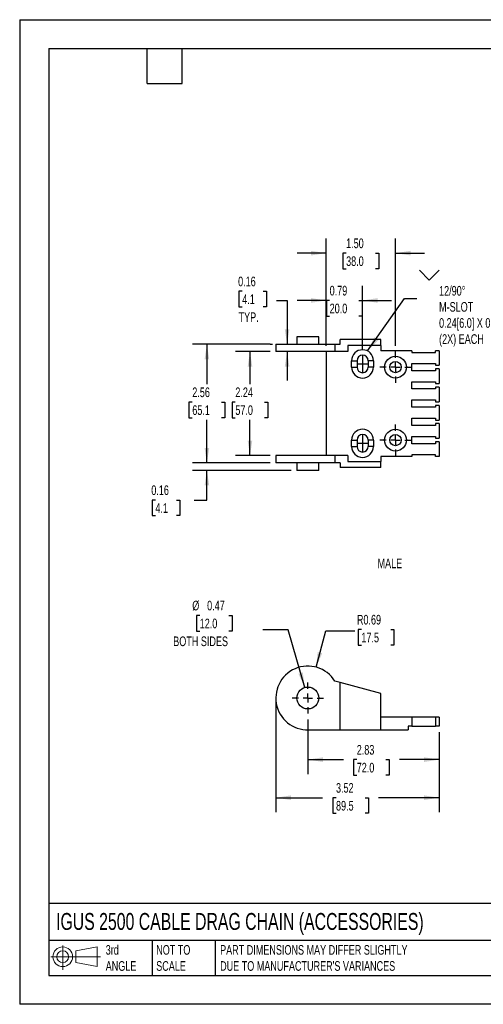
# Model space of a CAD drawing. Header units: inches. Extents: x 0 to 27.5, y 0 to 21.3.
# Tile 1 of 3: x 0 to 10, y 0 to 21.3. Entities that reach past the tile are written whole.
import ezdxf

# ---------------------------------------------------------------- set-up
doc = ezdxf.new("R2010")
doc.units = ezdxf.units.IN
doc.header["$LTSCALE"] = 2.5
doc.header["$MEASUREMENT"] = 0
doc.linetypes.add('CENTERX2', pattern=[0.8, 0.5, -0.1, 0.1, -0.1])
doc.layers.add('CENTER', color=40, linetype='CENTERX2')
doc.layers.add('DIMENSIONS', color=140, linetype='Continuous', lineweight=25)
doc.layers.add('TEXT', color=140, linetype='Continuous', lineweight=25)
doc.styles.add('SLDTEXTSTYLE0', font='TXT', dxfattribs={"width": 0.7})
doc.dimstyles.new('SLDDIMSTYLE0', dxfattribs={"dimtxt": 0.212402, "dimasz": 0.325, "dimexe": 0, "dimexo": 0.0625, "dimgap": 0.053101, "dimtad": 0, "dimtih": 1, "dimtoh": 1, "dimrnd": 1e-09, "dimzin": 12, "dimdsep": 46, "dimtxsty": 'SLDTEXTSTYLE0', "dimsah": 1, "dimcen": 0.09, "dimadec": 0, "dimazin": 3, "dimtfac": 1, "dimtofl": 0, "dimtmove": 0, "dimatfit": 3, "dimfxl": 0, "dimfrac": 2, "dimtolj": 1, "dimtzin": 12, "dimarcsym": 0})
doc.dimstyles.new('SLDDIMSTYLE1', dxfattribs={"dimtxt": 0.212402, "dimasz": 0.325, "dimexe": 0, "dimexo": 0.0625, "dimgap": 0.053101, "dimtad": 0, "dimtih": 1, "dimtoh": 1, "dimrnd": 1e-09, "dimdsep": 46, "dimtxsty": 'SLDTEXTSTYLE0', "dimsah": 1, "dimcen": 0, "dimadec": 0, "dimazin": 2, "dimtfac": 1, "dimtofl": 0, "dimtmove": 0, "dimatfit": 3, "dimfxl": 0, "dimfrac": 2, "dimtolj": 1, "dimtzin": 12, "dimarcsym": 0})
doc.dimstyles.new('SLDDIMSTYLE3', dxfattribs={"dimtxt": 0.212402, "dimasz": 0.325, "dimexe": 0, "dimexo": 0.0625, "dimgap": 0.053101, "dimtad": 0, "dimtih": 1, "dimtoh": 1, "dimrnd": 1e-09, "dimdsep": 46, "dimtxsty": 'SLDTEXTSTYLE0', "dimsah": 1, "dimcen": 0, "dimadec": 0, "dimazin": 2, "dimtfac": 1, "dimtofl": 0, "dimtmove": 0, "dimatfit": 3, "dimfxl": 0, "dimfrac": 2, "dimtolj": 1, "dimtzin": 12, "dimarcsym": 0})
doc.dimstyles.new('SLDDIMSTYLE4', dxfattribs={"dimtxt": 0.212402, "dimasz": 0.325, "dimexe": 0, "dimexo": 0.0625, "dimgap": 0.053101, "dimtad": 0, "dimtih": 1, "dimtoh": 1, "dimrnd": 1e-09, "dimdsep": 46, "dimtxsty": 'SLDTEXTSTYLE0', "dimsah": 1, "dimcen": 0.09, "dimadec": 0, "dimazin": 2, "dimtfac": 1, "dimtmove": 0, "dimatfit": 0, "dimfxl": 0, "dimfrac": 2, "dimtolj": 1, "dimtzin": 12, "dimarcsym": 0})
doc.dimstyles.new('SLDDIMSTYLE6', dxfattribs={"dimtxt": 0.212402, "dimasz": 0.325, "dimexe": 0, "dimexo": 0.0625, "dimgap": 0.053101, "dimtad": 0, "dimtih": 1, "dimtoh": 1, "dimrnd": 1e-09, "dimzin": 4, "dimdsep": 46, "dimtxsty": 'SLDTEXTSTYLE0', "dimsah": 1, "dimcen": 0.09, "dimadec": 0, "dimazin": 1, "dimtfac": 1, "dimtmove": 0, "dimatfit": 0, "dimfxl": 0, "dimfrac": 2, "dimtolj": 1, "dimtzin": 12, "dimarcsym": 0})
doc.dimstyles.new('SLDDIMSTYLE7', dxfattribs={"dimtxt": 0.18, "dimasz": 0.325, "dimexe": 0, "dimexo": 0.0625, "dimgap": 0, "dimtad": 0, "dimtih": 1, "dimtoh": 1, "dimdec": 0, "dimrnd": 1e-09, "dimzin": 0, "dimdsep": 46, "dimtxsty": 'Standard', "dimsah": 1, "dimcen": 0.09, "dimadec": 0, "dimazin": 0, "dimtfac": 0.325, "dimtdec": 0, "dimtofl": 0, "dimtmove": 0, "dimatfit": 3, "dimfxl": 0, "dimfrac": 2, "dimtolj": 1, "dimtzin": 0, "dimarcsym": 0})

# ---------------------------------------------------------------- blocks, each defined once
blk = doc.blocks.new('Block11')
at = {"color": 7, "linetype": 'Continuous', "lineweight": 18}
for p, q in [((0.255, 0.523), (0.255, 0)), ((0.539, 0.41), (1.001, 0.495)), ((1.001, 0.495), (1.001, 0.072)), ((0, 0.284), (1.07, 0.284)), ((0.539, 0.157), (0.539, 0.41)), ((0.539, 0.157), (1.001, 0.072))]:
    blk.add_line(p, q, dxfattribs=at)
for radius in [0.212, 0.127]:
    blk.add_circle((0.255, 0.284), radius, dxfattribs=at)
blk = doc.blocks.new('Block12')
at = {"color": 7, "linetype": 'Continuous'}
blk.add_blockref('Block11', (0, 0), dxfattribs=at)
blk = doc.blocks.new('_D_1')
at = {"layer": 'DIMENSIONS'}
for p, q in [((5.524, 6.486), (5.524, 4.147)), ((9.047, 5.875), (9.047, 4.147)), ((5.524, 4.459), (6.533, 4.459)), ((6.821, 4.459), (6.75, 4.459)), ((6.75, 4.459), (6.75, 4.122)), ((7.452, 4.459), (7.523, 4.459)), ((7.523, 4.459), (7.523, 4.122)), ((9.047, 4.459), (7.74, 4.459)), ((6.75, 4.122), (6.821, 4.122)), ((7.523, 4.122), (7.452, 4.122))]:
    blk.add_line(p, q, dxfattribs=at)
for points in [[(5.524, 4.459), (5.849, 4.409), (5.849, 4.509)], [(9.047, 4.459), (8.722, 4.509), (8.722, 4.409)]]:
    blk.add_solid(points, dxfattribs=at)
at = {"layer": 'DIMENSIONS', "char_height": 0.2083, "attachment_point": 1, "style": 'SLDTEXTSTYLE0'}
for s, insert in [('3.52', (6.821, 4.775)), ('89.5', (6.821, 4.39))]:
    blk.add_mtext(s, dxfattribs=dict(at, insert=insert))
blk = doc.blocks.new('_D_3')
at = {"layer": 'DIMENSIONS'}
for p, q in [((6.213, 6.149), (6.213, 4.968)), ((9.047, 5.875), (9.047, 4.968)), ((6.213, 5.281), (6.98, 5.281)), ((7.268, 5.281), (7.197, 5.281)), ((7.197, 5.281), (7.197, 4.943)), ((7.899, 5.281), (7.971, 5.281)), ((7.971, 5.281), (7.971, 4.943)), ((9.047, 5.281), (8.187, 5.281)), ((7.197, 4.943), (7.268, 4.943)), ((7.971, 4.943), (7.899, 4.943))]:
    blk.add_line(p, q, dxfattribs=at)
for points in [[(6.213, 5.281), (6.538, 5.231), (6.538, 5.331)], [(9.047, 5.281), (8.722, 5.331), (8.722, 5.231)]]:
    blk.add_solid(points, dxfattribs=at)
at = {"layer": 'DIMENSIONS', "char_height": 0.2083, "attachment_point": 1, "style": 'SLDTEXTSTYLE0'}
for s, insert in [('2.83', (7.268, 5.597)), ('72.0', (7.268, 5.212))]:
    blk.add_mtext(s, dxfattribs=dict(at, insert=insert))
blk = doc.blocks.new('_D_6')
at = {"layer": 'DIMENSIONS'}
for p, q in [((7.369, 8.089), (7.297, 8.089)), ((7.297, 8.089), (7.297, 7.751)), ((8, 8.089), (8.071, 8.089)), ((8.071, 8.089), (8.071, 7.751)), ((6.391, 7.276), (6.601, 8.059)), ((6.601, 8.059), (7.226, 8.059)), ((7.297, 7.751), (7.369, 7.751)), ((8.071, 7.751), (8, 7.751))]:
    blk.add_line(p, q, dxfattribs=at)
blk.add_solid([(6.391, 7.276), (6.524, 7.577), (6.427, 7.603)], dxfattribs=at)
at = {"layer": 'DIMENSIONS', "char_height": 0.2083, "attachment_point": 1, "style": 'SLDTEXTSTYLE0'}
for s, insert in [('R0.69', (7.272, 8.405)), ('17.5', (7.369, 8.02))]:
    blk.add_mtext(s, dxfattribs=dict(at, insert=insert))
blk = doc.blocks.new('_D_7')
at = {"layer": 'DIMENSIONS'}
for p, q in [((3.882, 8.393), (3.81, 8.393)), ((3.81, 8.393), (3.81, 8.056)), ((4.513, 8.393), (4.584, 8.393)), ((4.584, 8.393), (4.584, 8.056)), ((5.787, 8.085), (5.24, 8.085)), ((6.147, 6.838), (5.787, 8.085)), ((3.81, 8.056), (3.882, 8.056)), ((4.584, 8.056), (4.513, 8.056))]:
    blk.add_line(p, q, dxfattribs=at)
blk.add_solid([(6.147, 6.838), (6.105, 7.164), (6.009, 7.136)], dxfattribs=at)
at = {"layer": 'DIMENSIONS', "char_height": 0.2083, "attachment_point": 1, "style": 'SLDTEXTSTYLE0'}
for s, insert in [('%%c', (3.721, 8.71)), ('0.47', (4.042, 8.71)), ('12.0', (3.882, 8.324)), ('BOTH SIDES', (3.311, 7.939))]:
    blk.add_mtext(s, dxfattribs=dict(at, insert=insert))
blk = doc.blocks.new('SW_CENTERMARKSYMBOL_0')
at = {"layer": 'CENTER', "color": 0}
for p, q in [((0, 0.2), (0, 0.336)), ((-0.2, 0), (-0.336, 0)), ((0, 0), (-0.1, 0)), ((0, 0), (0, 0.1)), ((0, 0), (0, -0.1)), ((0, 0), (0.1, 0)), ((0.2, 0), (0.336, 0)), ((0, -0.2), (0, -0.336))]:
    blk.add_line(p, q, dxfattribs=at)
blk = doc.blocks.new('_D_8')
at = {"layer": 'DIMENSIONS'}
for p, q in [((6.607, 14.212), (6.607, 15.503)), ((7.394, 14.135), (7.394, 15.503)), ((6.607, 15.191), (5.982, 15.191)), ((6.684, 15.191), (6.613, 15.191)), ((6.613, 15.191), (6.613, 14.853)), ((7.315, 15.191), (7.387, 15.191)), ((7.387, 15.191), (7.387, 14.853)), ((7.394, 15.191), (8.019, 15.191)), ((6.613, 14.853), (6.684, 14.853)), ((7.387, 14.853), (7.315, 14.853))]:
    blk.add_line(p, q, dxfattribs=at)
for points in [[(6.607, 15.191), (6.282, 15.241), (6.282, 15.141)], [(7.394, 15.191), (7.719, 15.141), (7.719, 15.241)]]:
    blk.add_solid(points, dxfattribs=at)
at = {"layer": 'DIMENSIONS', "char_height": 0.2083, "attachment_point": 1, "style": 'SLDTEXTSTYLE0'}
for s, insert in [('0.79', (6.684, 15.507)), ('20.0', (6.684, 15.122))]:
    blk.add_mtext(s, dxfattribs=dict(at, insert=insert))
blk = doc.blocks.new('_D_12')
at = {"layer": 'DIMENSIONS'}
for p, q in [((4.037, 11.683), (4.037, 12.308)), ((5.399, 11.683), (3.725, 11.683)), ((5.852, 11.524), (3.725, 11.524)), ((4.037, 10.884), (4.037, 11.524)), ((2.926, 10.884), (2.855, 10.884)), ((2.855, 10.884), (2.855, 10.547)), ((3.381, 10.884), (3.452, 10.884)), ((3.452, 10.884), (3.452, 10.547)), ((3.764, 10.884), (4.037, 10.884)), ((2.855, 10.547), (2.926, 10.547)), ((3.452, 10.547), (3.381, 10.547))]:
    blk.add_line(p, q, dxfattribs=at)
for points in [[(4.037, 11.683), (4.087, 12.008), (3.987, 12.008)], [(4.037, 11.524), (3.987, 11.199), (4.087, 11.199)]]:
    blk.add_solid(points, dxfattribs=at)
at = {"layer": 'DIMENSIONS', "char_height": 0.2083, "attachment_point": 1, "style": 'SLDTEXTSTYLE0'}
for s, insert in [('0.16', (2.838, 11.2)), ('4.1', (2.926, 10.815))]:
    blk.add_mtext(s, dxfattribs=dict(at, insert=insert))
blk = doc.blocks.new('_D_13')
at = {"layer": 'DIMENSIONS'}
for p, q in [((5.399, 14.246), (3.725, 14.246)), ((4.037, 14.246), (4.037, 13.382)), ((3.722, 12.997), (3.65, 12.997)), ((3.65, 12.997), (3.65, 12.659)), ((4.353, 12.997), (4.424, 12.997)), ((4.424, 12.997), (4.424, 12.659)), ((3.65, 12.659), (3.722, 12.659)), ((4.037, 11.683), (4.037, 12.612)), ((4.424, 12.659), (4.353, 12.659)), ((5.399, 11.683), (3.725, 11.683))]:
    blk.add_line(p, q, dxfattribs=at)
for points in [[(4.037, 14.246), (3.987, 13.921), (4.087, 13.921)], [(4.037, 11.683), (4.087, 12.008), (3.987, 12.008)]]:
    blk.add_solid(points, dxfattribs=at)
at = {"layer": 'DIMENSIONS', "char_height": 0.2083, "attachment_point": 1, "style": 'SLDTEXTSTYLE0'}
for s, insert in [('2.56', (3.722, 13.313)), ('65.1', (3.722, 12.928))]:
    blk.add_mtext(s, dxfattribs=dict(at, insert=insert))
blk = doc.blocks.new('_D_14')
at = {"layer": 'DIMENSIONS'}
for p, q in [((4.799, 15.389), (4.727, 15.389)), ((4.727, 15.389), (4.727, 15.052)), ((5.253, 15.389), (5.324, 15.389)), ((5.324, 15.389), (5.324, 15.052)), ((5.538, 15.191), (5.766, 15.191)), ((5.766, 15.191), (5.766, 14.246)), ((4.727, 15.052), (4.799, 15.052)), ((5.324, 15.052), (5.253, 15.052)), ((5.399, 14.246), (5.453, 14.246)), ((5.766, 14.087), (5.766, 13.462))]:
    blk.add_line(p, q, dxfattribs=at)
for points in [[(5.766, 14.246), (5.816, 14.571), (5.716, 14.571)], [(5.766, 14.087), (5.716, 13.762), (5.816, 13.762)]]:
    blk.add_solid(points, dxfattribs=at)
at = {"layer": 'DIMENSIONS', "char_height": 0.2083, "attachment_point": 1, "style": 'SLDTEXTSTYLE0'}
for s, insert in [('0.16', (4.71, 15.705)), ('4.1', (4.799, 15.32)), ('TYP.', (4.72, 14.935))]:
    blk.add_mtext(s, dxfattribs=dict(at, insert=insert))
blk = doc.blocks.new('_D_15')
at = {"layer": 'DIMENSIONS'}
for p, q in [((5.399, 14.087), (4.653, 14.087)), ((4.966, 14.087), (4.966, 13.382)), ((4.65, 12.997), (4.579, 12.997)), ((4.579, 12.997), (4.579, 12.659)), ((5.281, 12.997), (5.353, 12.997)), ((5.353, 12.997), (5.353, 12.659)), ((4.579, 12.659), (4.65, 12.659)), ((4.966, 11.843), (4.966, 12.612)), ((5.353, 12.659), (5.281, 12.659)), ((5.399, 11.843), (4.653, 11.843))]:
    blk.add_line(p, q, dxfattribs=at)
for points in [[(4.966, 14.087), (4.916, 13.762), (5.016, 13.762)], [(4.966, 11.843), (5.016, 12.168), (4.916, 12.168)]]:
    blk.add_solid(points, dxfattribs=at)
at = {"layer": 'DIMENSIONS', "char_height": 0.2083, "attachment_point": 1, "style": 'SLDTEXTSTYLE0'}
for s, insert in [('2.24', (4.65, 13.313)), ('57.0', (4.65, 12.928))]:
    blk.add_mtext(s, dxfattribs=dict(at, insert=insert))
blk = doc.blocks.new('_D_16')
at = {"layer": 'DIMENSIONS'}
for p, q in [((6.607, 14.212), (6.607, 16.525)), ((8.103, 14.213), (8.103, 16.525)), ((6.607, 16.212), (5.982, 16.212)), ((7.039, 16.212), (6.968, 16.212)), ((6.968, 16.212), (6.968, 15.875)), ((7.67, 16.212), (7.741, 16.212)), ((7.741, 16.212), (7.741, 15.875)), ((8.103, 16.212), (8.728, 16.212)), ((6.968, 15.875), (7.039, 15.875)), ((7.741, 15.875), (7.67, 15.875))]:
    blk.add_line(p, q, dxfattribs=at)
for points in [[(6.607, 16.212), (6.282, 16.262), (6.282, 16.162)], [(8.103, 16.212), (8.428, 16.162), (8.428, 16.262)]]:
    blk.add_solid(points, dxfattribs=at)
at = {"layer": 'DIMENSIONS', "char_height": 0.2083, "attachment_point": 1, "style": 'SLDTEXTSTYLE0'}
for s, insert in [('1.50', (7.039, 16.528)), ('38.0', (7.039, 16.143))]:
    blk.add_mtext(s, dxfattribs=dict(at, insert=insert))
blk = doc.blocks.new('SW_SYMBOL_HOLE_SINK')
at = {"layer": 'DIMENSIONS', "color": 0}
for p, q in [((0, 86.1), (78.7, 7.4)), ((78.7, 7.4), (157.5, 86.1))]:
    blk.add_line(p, q, dxfattribs=at)
blk = doc.blocks.new('SW_CENTERMARKSYMBOL_2')
at = {"layer": 'CENTER', "color": 0}
for p, q in [((0, 0.2), (0, 0.336)), ((-0.2, 0), (-0.336, 0)), ((0, 0), (-0.1, 0)), ((0, 0), (0, 0.1)), ((0, 0), (0, -0.1)), ((0, 0), (0.1, 0)), ((0.2, 0), (0.336, 0)), ((0, -0.2), (0, -0.336))]:
    blk.add_line(p, q, dxfattribs=at)
blk = doc.blocks.new('SW_CENTERMARKSYMBOL_5')
at = {"layer": 'CENTER', "color": 0}
for p, q in [((0, 0.2), (0, 0.336)), ((-0.2, 0), (-0.336, 0)), ((0, 0), (-0.1, 0)), ((0, 0), (0, 0.1)), ((0, 0), (0, -0.1)), ((0, 0), (0.1, 0)), ((0.2, 0), (0.336, 0)), ((0, -0.2), (0, -0.336))]:
    blk.add_line(p, q, dxfattribs=at)

msp = doc.modelspace()

# ---------------------------------------------------------------- linework, layer by layer
at = {"color": 7, "linetype": 'Continuous'}
for p, q in [((0, 21.25), (0, 0)), ((0, 21.25), (27.5, 21.25)), ((27.5, 0), (0, 0))]:
    msp.add_line(p, q, dxfattribs=at)
for p, q in [((5.524, 14.246), (5.524, 14.087)), ((5.524, 14.246), (6.798, 14.246)), ((5.977, 14.406), (5.977, 14.246)), ((6.449, 14.406), (5.977, 14.406)), ((6.449, 14.246), (6.449, 14.406)), ((6.798, 14.246), (6.798, 14.087)), ((6.798, 14.246), (6.91, 14.246)), ((6.91, 14.246), (6.91, 14.346)), ((7.788, 14.346), (6.91, 14.346)), ((7.788, 14.217), (7.788, 14.346)), ((6.798, 14.087), (5.524, 14.087)), ((6.607, 14.087), (6.607, 11.843)), ((7.079, 14.087), (6.798, 14.087)), ((7.788, 14.217), (7.079, 14.217)), ((7.079, 14.217), (7.079, 14.087)), ((7.788, 14.217), (7.788, 14.106)), ((8.457, 14.106), (7.788, 14.106)), ((8.457, 14.106), (8.457, 14.067)), ((8.457, 14.067), (8.969, 14.067)), ((8.969, 14.067), (8.969, 14.106)), ((9.047, 14.106), (8.969, 14.106)), ((9.047, 14.106), (9.047, 13.791)), ((7.158, 13.752), (7.158, 13.89)), ((7.158, 13.89), (7.274, 13.89)), ((7.274, 13.89), (7.274, 13.752)), ((7.514, 13.89), (7.514, 13.752)), ((7.63, 13.89), (7.514, 13.89)), ((7.63, 13.89), (7.63, 13.752)), ((8.457, 13.831), (8.969, 13.831)), ((8.457, 13.673), (8.457, 13.831)), ((8.969, 13.831), (8.969, 13.791)), ((7.158, 13.752), (7.274, 13.752)), ((7.63, 13.752), (7.514, 13.752)), ((8.969, 13.673), (8.457, 13.673)), ((8.969, 13.791), (9.047, 13.791)), ((8.969, 13.713), (8.969, 13.673)), ((9.047, 13.713), (8.969, 13.713)), ((9.047, 13.713), (9.047, 13.398)), ((8.457, 13.437), (8.969, 13.437)), ((8.457, 13.28), (8.457, 13.437)), ((8.969, 13.437), (8.969, 13.398)), ((8.969, 13.398), (9.047, 13.398)), ((8.969, 13.28), (8.457, 13.28)), ((8.969, 13.319), (8.969, 13.28)), ((9.047, 13.319), (8.969, 13.319)), ((9.047, 13.319), (9.047, 13.004)), ((8.457, 13.043), (8.969, 13.043)), ((8.457, 12.886), (8.457, 13.043)), ((8.969, 13.043), (8.969, 13.004)), ((8.969, 13.004), (9.047, 13.004)), ((8.969, 12.886), (8.457, 12.886)), ((8.969, 12.925), (8.969, 12.886)), ((9.047, 12.925), (8.969, 12.925)), ((9.047, 12.925), (9.047, 12.61)), ((8.457, 12.65), (8.969, 12.65)), ((8.457, 12.492), (8.457, 12.65)), ((8.969, 12.65), (8.969, 12.61)), ((8.969, 12.61), (9.047, 12.61)), ((8.969, 12.492), (8.457, 12.492)), ((8.969, 12.532), (8.969, 12.492)), ((9.047, 12.532), (8.969, 12.532)), ((9.047, 12.532), (9.047, 12.217)), ((7.158, 12.039), (7.158, 12.177)), ((7.158, 12.177), (7.274, 12.177)), ((7.274, 12.177), (7.274, 12.039)), ((7.63, 12.177), (7.514, 12.177)), ((7.514, 12.177), (7.514, 12.039)), ((7.63, 12.177), (7.63, 12.039)), ((8.457, 12.256), (8.969, 12.256)), ((8.457, 12.098), (8.457, 12.256)), ((8.969, 12.256), (8.969, 12.217)), ((8.969, 12.217), (9.047, 12.217)), ((8.969, 12.138), (8.969, 12.098)), ((9.047, 12.138), (8.969, 12.138)), ((9.047, 12.138), (9.047, 11.823)), ((7.158, 12.039), (7.274, 12.039)), ((7.63, 12.039), (7.514, 12.039)), ((8.969, 12.098), (8.457, 12.098)), ((5.524, 11.843), (5.524, 11.683)), ((6.798, 11.843), (5.524, 11.843)), ((6.798, 11.843), (6.798, 11.683)), ((7.079, 11.843), (6.798, 11.843)), ((7.079, 11.843), (7.079, 11.713)), ((7.079, 11.713), (7.788, 11.713)), ((8.457, 11.823), (7.788, 11.823)), ((7.788, 11.823), (7.788, 11.713)), ((7.788, 11.583), (7.788, 11.713)), ((8.969, 11.862), (8.457, 11.862)), ((8.457, 11.862), (8.457, 11.823)), ((8.969, 11.823), (8.969, 11.862)), ((9.047, 11.823), (8.969, 11.823)), ((6.798, 11.683), (5.524, 11.683)), ((5.977, 11.683), (5.977, 11.524)), ((6.449, 11.524), (5.977, 11.524)), ((6.449, 11.524), (6.449, 11.683)), ((6.91, 11.683), (6.798, 11.683)), ((6.91, 11.683), (6.91, 11.583)), ((7.788, 11.583), (6.91, 11.583)), ((6.91, 6.944), (6.798, 6.974)), ((7.788, 6.709), (6.91, 6.944)), ((6.91, 5.922), (6.91, 6.944)), ((7.788, 5.922), (7.788, 6.709)), ((8.457, 6.197), (7.788, 6.197)), ((8.457, 6.197), (8.457, 6)), ((8.969, 6.197), (8.457, 6.197)), ((8.969, 6.197), (8.969, 6)), ((9.047, 6.197), (8.969, 6.197)), ((9.047, 6.197), (9.047, 6)), ((8.457, 6), (8.378, 6)), ((8.378, 6), (8.378, 5.922)), ((8.457, 6), (8.969, 6)), ((9.047, 6), (8.969, 6)), ((6.292, 5.922), (6.292, 5.926)), ((6.292, 5.922), (6.91, 5.922)), ((6.91, 5.922), (7.788, 5.922)), ((7.788, 5.922), (8.378, 5.922))]:
    msp.add_line(p, q)
for centre, radius in [((8.103, 13.752), 0.236), ((8.103, 13.752), 0.122), ((8.103, 12.177), 0.236), ((8.103, 12.177), 0.122), ((6.213, 6.611), 0.236)]:
    msp.add_circle(centre, radius)
for centre, radius, start, end in [((7.394, 13.89), 0.236, 0, 180), ((7.394, 13.89), 0.12, 0, 180), ((7.394, 13.752), 0.236, 180, 0), ((7.394, 13.752), 0.12, 180, 0), ((7.394, 12.177), 0.236, 0, 180), ((7.394, 12.177), 0.12, 0, 180), ((7.394, 12.039), 0.236, 180, 0), ((7.394, 12.039), 0.12, 180, 0), ((6.213, 6.611), 0.689, 31.8508, 276.5624)]:
    msp.add_arc(centre, radius, start, end)
at = {"layer": 'CENTER'}
for p, q in [((7.274, 13.821), (7.514, 13.821)), ((7.394, 14.01), (7.394, 13.632)), ((7.394, 12.297), (7.394, 11.919)), ((7.274, 12.108), (7.514, 12.108))]:
    msp.add_line(p, q, dxfattribs=at)
at = {"layer": 'DIMENSIONS'}
msp.add_line((5.524, 6.611), (5.524, 6.048), dxfattribs=at)
at = {"layer": 'TEXT'}
for p, q in [((0.625, 20.625), (26.875, 20.625)), ((0.625, 20.625), (0.625, 0.625)), ((2.75, 19.875), (2.75, 20.625)), ((3.5, 19.875), (3.5, 20.625)), ((2.75, 19.875), (3.5, 19.875)), ((26.875, 2.178), (0.625, 2.178)), ((26.875, 1.375), (0.625, 1.375)), ((2.859, 1.375), (2.859, 0.625)), ((4.216, 1.375), (4.216, 0.625)), ((0.625, 0.625), (26.875, 0.625))]:
    msp.add_line(p, q, dxfattribs=at)

# ---------------------------------------------------------------- block references
at = {"layer": 'CENTER'}
for name, p in [('SW_CENTERMARKSYMBOL_2', (8.103, 13.752)), ('SW_CENTERMARKSYMBOL_5', (8.103, 12.177)), ('SW_CENTERMARKSYMBOL_0', (6.213, 6.611))]:
    msp.add_blockref(name, p, dxfattribs=at)
at = {"layer": 'DIMENSIONS', "xscale": 0.002688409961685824, "yscale": 0.002688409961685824, "zscale": 0.002688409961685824}
msp.add_blockref('SW_SYMBOL_HOLE_SINK', (8.62, 15.611), dxfattribs=at)
at = {"layer": 'TEXT'}
msp.add_blockref('Block12', (0.673, 0.743), dxfattribs=at)

# ---------------------------------------------------------------- texts
at = {"layer": 'DIMENSIONS', "attachment_point": 1, "style": 'SLDTEXTSTYLE0'}
for s, insert, char_height in [('^J12/90°^JM-SLOT^J0.24[6.0] X 0.38[9.6]^J(2X) EACH', (9.044, 15.851), 0.20833), ('MALE', (7.717, 9.621), 0.2083)]:
    msp.add_mtext(s, dxfattribs=dict(at, insert=insert, char_height=char_height))
at = {"layer": 'TEXT', "attachment_point": 1, "style": 'SLDTEXTSTYLE0'}
for s, insert, char_height in [('IGUS 2500 CABLE DRAG CHAIN (ACCESSORIES)', (0.784, 1.971), 0.36458), ('3rd^JANGLE', (1.855, 1.279), 0.2083), ('NOT TO^JSCALE', (2.944, 1.279), 0.20833), ("PART DIMENSIONS MAY DIFFER SLIGHTLY ^JDUE TO MANUFACTURER'S VARIANCES", (4.322, 1.279), 0.20833)]:
    msp.add_mtext(s, dxfattribs=dict(at, insert=insert, char_height=char_height))

# ---------------------------------------------------------------- dimensions: what is measured, and where the dimension line sits
at = {"layer": 'DIMENSIONS'}
for base, p1, p2, dimstyle, picture, middle in [((8.103, 16.212), (6.607, 14.087), (8.103, 14.088), 'SLDDIMSTYLE6', '_D_16', (7.355, 16.212)), ((7.394, 15.191), (6.607, 14.087), (7.394, 14.01), 'SLDDIMSTYLE4', '_D_8', (7, 15.191)), ((9.047, 4.459), (5.524, 6.611), (9.047, 6), 'SLDDIMSTYLE0', '_D_1', (7.137, 4.459)), ((6.213, 5.281), (9.047, 6), (6.213, 6.274), 'SLDDIMSTYLE0', '_D_3', (7.584, 5.281))]:
    dim = msp.add_linear_dim(base=base, p1=p1, p2=p2, dimstyle=dimstyle, dxfattribs=at)
    dim.commit()
    dim.dimension.update_dxf_attribs({"geometry": picture, "text_midpoint": middle, "dimtype": 160})
dim = msp.add_linear_dim(base=(5.766, 14.246), p1=(5.524, 14.087), p2=(5.524, 14.246), angle=90, text='<>\\PTYP.', dimstyle='SLDDIMSTYLE4', dxfattribs=at)
dim.commit()
dim.dimension.update_dxf_attribs({"geometry": '_D_14', "text_midpoint": (5.766, 15.191), "dimtype": 160})
for base, p1, p2, dimstyle, picture, middle in [((4.037, 14.246), (5.524, 11.683), (5.524, 14.246), 'SLDDIMSTYLE0', '_D_13', (4.037, 12.997)), ((4.966, 11.843), (5.524, 14.087), (5.524, 11.843), 'SLDDIMSTYLE0', '_D_15', (4.966, 12.997)), ((4.037, 11.524), (5.524, 11.683), (5.977, 11.524), 'SLDDIMSTYLE4', '_D_12', (4.037, 10.884))]:
    dim = msp.add_linear_dim(base=base, p1=p1, p2=p2, angle=90, dimstyle=dimstyle, dxfattribs=at)
    dim.commit()
    dim.dimension.update_dxf_attribs({"geometry": picture, "text_midpoint": middle, "dimtype": 160})
dim = msp.add_diameter_dim_2p(p1=(6.278, 6.384), p2=(6.147, 6.838), text='<>\\PBOTH SIDES', dimstyle='SLDDIMSTYLE3', dxfattribs=at)
dim.commit()
dim.dimension.update_dxf_attribs({"geometry": '_D_7', "text_midpoint": (4.197, 8.195), "dimtype": 163})
dim = msp.add_radius_dim(center=(6.213, 6.611), mpoint=(6.391, 7.276), dimstyle='SLDDIMSTYLE1', dxfattribs=at)
dim.commit()
dim.dimension.update_dxf_attribs({"geometry": '_D_6', "text_midpoint": (7.684, 8.059), "dimtype": 164})

# ---------------------------------------------------------------- leaders
msp.add_leader([(7.503, 14.1), (8.298, 15.233), (8.564, 15.233)], dimstyle='SLDDIMSTYLE7', dxfattribs=at)

doc.saveas('drawing.dxf')
